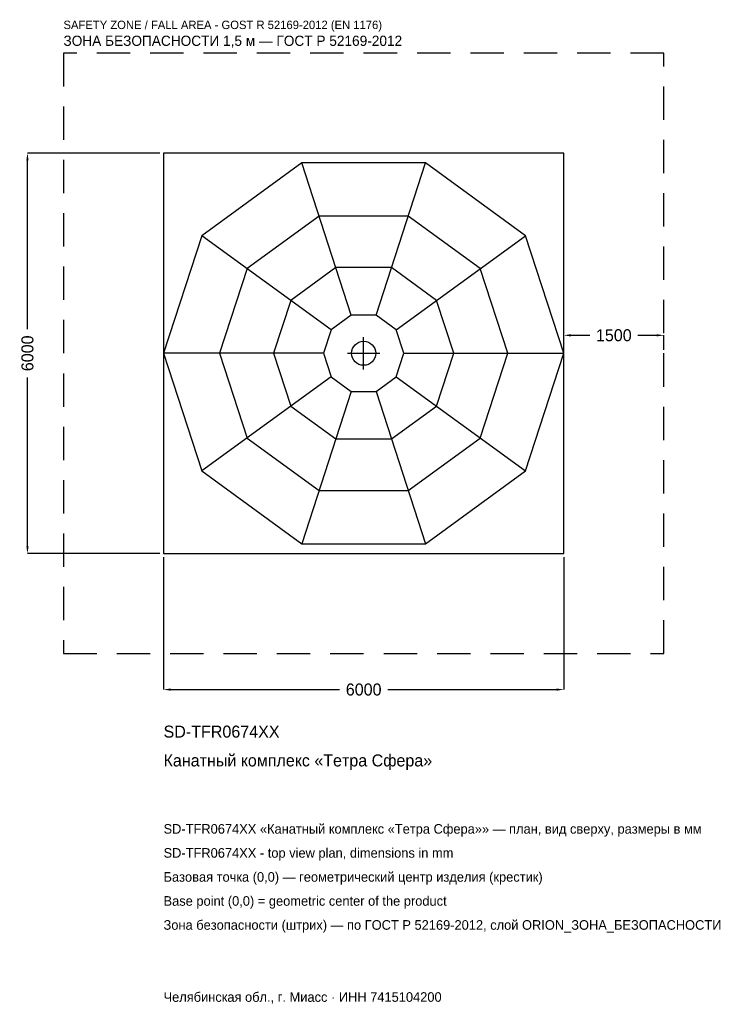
# Model space of a CAD drawing. Header units: metres. Extents: x -5157 to 5481, y -9757 to 5001.
import ezdxf

# ---------------------------------------------------------------- set-up
doc = ezdxf.new("R2010")
doc.units = ezdxf.units.M
doc.linetypes.add('DASHED', pattern=[800, 500, -300])
for name, color, linetype in [('ORION_ДАННЫЕ', 3, 'Continuous'), ('ORION_ЗОНА_БЕЗОПАСНОСТИ', 1, 'Continuous'), ('ORION_КОНТУР', 7, 'Continuous'), ('ORION_РАЗМЕРЫ', 8, 'Continuous')]:
    doc.layers.add(name, color=color, linetype=linetype)
doc.dimstyles.new('ORION', dxfattribs={"dimtxt": 180, "dimasz": 108, "dimexe": 1.25, "dimexo": 54, "dimtad": 1, "dimdec": 0, "dimcen": 2.5, "dimazin": 3, "dimtfac": 1, "dimtmove": 0, "dimatfit": 3, "dimarcsym": 0})

# ---------------------------------------------------------------- blocks, each defined once
blk = doc.blocks.new('_CLOSEDFILLED')
at = {"color": 0, "linetype": 'BYBLOCK'}
blk.add_solid([(-1, 0.16), (0, 0), (-1, -0.16)], dxfattribs=at)
blk = doc.blocks.new('*D1')
for p, q in [((-3000, -3054), (-3000, -5040)), ((3000, -3054), (3000, -5040)), ((-2892, -5040), (-360, -5040)), ((360, -5040), (2892, -5040))]:
    blk.add_line(p, q)
at = {"layer": 'Defpoints'}
for p in [(-3000, -3000), (3000, -3000), (-3000, -5040)]:
    blk.add_point(p, dxfattribs=at)
at = {"layer": 'ORION_РАЗМЕРЫ', "xscale": 108, "yscale": 108, "rotation": 180}
blk.add_blockref('_CLOSEDFILLED', (-3000, -5040), dxfattribs=at)
at = {"layer": 'ORION_РАЗМЕРЫ', "xscale": 108, "yscale": 108}
blk.add_blockref('_CLOSEDFILLED', (3000, -5040), dxfattribs=at)
at = {"layer": 'ORION_РАЗМЕРЫ', "insert": (0, -5040), "char_height": 180, "attachment_point": 5}
blk.add_mtext('6000', dxfattribs=at)
blk = doc.blocks.new('*D2')
for p, q in [((-3054, 3000), (-5040, 3000)), ((-5040, 360), (-5040, 2892)), ((-5040, -2892), (-5040, -360)), ((-3054, -3000), (-5040, -3000))]:
    blk.add_line(p, q)
at = {"layer": 'Defpoints'}
for p in [(-3000, 3000), (-5040, -3000), (-3000, -3000)]:
    blk.add_point(p, dxfattribs=at)
at = {"layer": 'ORION_РАЗМЕРЫ', "xscale": 108, "yscale": 108}
for p, rotation in [((-5040, 3000), 90), ((-5040, -3000), 270)]:
    blk.add_blockref('_CLOSEDFILLED', p, dxfattribs=dict(at, rotation=rotation))
at = {"layer": 'ORION_РАЗМЕРЫ', "insert": (-5040, 0), "char_height": 180, "attachment_point": 5, "rotation": 90}
blk.add_mtext('6000', dxfattribs=at)
blk = doc.blocks.new('*D3')
for p, q in [((3000, 54), (3000, 270)), ((3108, 270), (3390, 270)), ((4110, 270), (4392, 270)), ((4500, 54), (4500, 270))]:
    blk.add_line(p, q)
at = {"layer": 'Defpoints'}
for p in [(3000, 270), (3000, 0), (4500, 0)]:
    blk.add_point(p, dxfattribs=at)
at = {"layer": 'ORION_РАЗМЕРЫ', "xscale": 108, "yscale": 108, "rotation": 180}
blk.add_blockref('_CLOSEDFILLED', (3000, 270), dxfattribs=at)
at = {"layer": 'ORION_РАЗМЕРЫ', "xscale": 108, "yscale": 108}
blk.add_blockref('_CLOSEDFILLED', (4500, 270), dxfattribs=at)
at = {"layer": 'ORION_РАЗМЕРЫ', "insert": (3750, 270), "char_height": 180, "attachment_point": 5}
blk.add_mtext('1500', dxfattribs=at)
blk = doc.blocks.new('ОРИОН SD-TFR0674XX Канатный комплекс Тетра Сфера')
at = {"layer": 'ORION_ЗОНА_БЕЗОПАСНОСТИ', "linetype": 'DASHED'}
blk.add_lwpolyline([(-4500, -4500), (4500, -4500), (4500, 4500), (-4500, 4500)], close=True, dxfattribs=at)
at = {"layer": 'ORION_КОНТУР'}
for p, q in [((-185.4, 570.6), (-927.1, 2853.2)), ((185.4, 570.6), (927.1, 2853.2)), ((-485.4, 352.7), (-2427.1, 1763.4)), ((485.4, 352.7), (2427.1, 1763.4)), ((-600, 0), (-3000, 0)), ((600, 0), (3000, 0)), ((-485.4, -352.7), (-2427.1, -1763.4)), ((485.4, -352.7), (2427.1, -1763.4)), ((-185.4, -570.6), (-927.1, -2853.2)), ((185.4, -570.6), (927.1, -2853.2))]:
    blk.add_line(p, q, dxfattribs=at)
for points in [[(-3000, -3000), (3000, -3000), (3000, 3000), (-3000, 3000)], [(3000, 0), (2427.1, 1763.4), (927.1, 2853.2), (-927.1, 2853.2), (-2427.1, 1763.4), (-3000, 0), (-2427.1, -1763.4), (-927.1, -2853.2), (927.1, -2853.2), (2427.1, -1763.4)], [(2160, 0), (1747.5, 1269.6), (667.5, 2054.3), (-667.5, 2054.3), (-1747.5, 1269.6), (-2160, 0), (-1747.5, -1269.6), (-667.5, -2054.3), (667.5, -2054.3), (1747.5, -1269.6)], [(1350, 0), (1092.2, 793.5), (417.2, 1283.9), (-417.2, 1283.9), (-1092.2, 793.5), (-1350, 0), (-1092.2, -793.5), (-417.2, -1283.9), (417.2, -1283.9), (1092.2, -793.5)], [(600, 0), (485.4, 352.7), (185.4, 570.6), (-185.4, 570.6), (-485.4, 352.7), (-600, 0), (-485.4, -352.7), (-185.4, -570.6), (185.4, -570.6), (485.4, -352.7)]]:
    blk.add_lwpolyline(points, close=True, dxfattribs=at)
blk.add_circle((0, 0), 180, dxfattribs=at)
at = {"layer": 'ORION_РАЗМЕРЫ'}
for p, q in [((0, -240), (0, 240)), ((-240, 0), (240, 0))]:
    blk.add_line(p, q, dxfattribs=at)
at = {"layer": 'ORION_ДАННЫЕ'}
for tag, p in [('АРТИКУЛ', (-3000, -5760)), ('НАИМЕНОВАНИЕ', (-3000, -6192))]:
    blk.add_attdef(tag, p, '', height=180, dxfattribs=at)
at = {"layer": 'ORION_ДАННЫЕ', "flags": 1}
for tag, p in [('ПРОИЗВОДИТЕЛЬ', (-3000, -6624)), ('ТЕЛЕФОН', (-3000, -7056)), ('САЙТ', (-3000, -7920)), ('АДРЕС', (-3000, -8352)), ('РЕКВИЗИТЫ', (-3000, -8784)), ('ГАБАРИТЫ', (-3000, -9216)), ('ЗОНА_БЕЗОПАСНОСТИ', (-3000, -9648))]:
    blk.add_attdef(tag, p, '', height=180, dxfattribs=at)
at = {"layer": 'ORION_ЗОНА_БЕЗОПАСНОСТИ', "color": 1}
for s, height, p in [('SAFETY ZONE / FALL AREA - GOST R 52169-2012 (EN 1176)', 126, (-4500, 4860)), ('ЗОНА БЕЗОПАСНОСТИ 1,5 м — ГОСТ Р 52169-2012', 153, (-4500, 4608))]:
    blk.add_text(s, height=height, dxfattribs=at).set_placement(p)
at = {"layer": 'ORION_РАЗМЕРЫ'}
dim = blk.add_linear_dim(base=(-5040, -3000), p1=(-3000, -3000), p2=(-3000, 3000), angle=90, dimstyle='ORION', dxfattribs=at)
dim.commit()
dim.dimension.update_dxf_attribs({"geometry": '*D2', "text_midpoint": (-5040, 0)})
for base, p1, p2, picture, middle in [((3000, 270), (3000, 0), (4500, 0), '*D3', (3750, 270)), ((-3000, -5040), (-3000, -3000), (3000, -3000), '*D1', (0, -5040))]:
    dim = blk.add_linear_dim(base=base, p1=p1, p2=p2, dimstyle='ORION', dxfattribs=at)
    dim.commit()
    dim.dimension.update_dxf_attribs({"geometry": picture, "text_midpoint": middle})

msp = doc.modelspace()

# ---------------------------------------------------------------- block references
msp.add_blockref('ОРИОН SD-TFR0674XX Канатный комплекс Тетра Сфера', (0, 0)).add_auto_attribs({'АРТИКУЛ': 'SD-TFR0674XX', 'НАИМЕНОВАНИЕ': 'Канатный комплекс «Тетра Сфера»'})

# ---------------------------------------------------------------- texts
at = {"layer": 'ORION_ДАННЫЕ', "color": 3}
for s, p in [('SD-TFR0674XX «Канатный комплекс «Тетра Сфера»» — план, вид сверху, размеры в мм', (-3000, -7200)), ('SD-TFR0674XX - top view plan, dimensions in mm', (-3000, -7560)), ('Челябинская обл., г. Миасс · ИНН 7415104200', (-3000, -9720))]:
    msp.add_text(s, height=144, dxfattribs=at).set_placement(p)
at = {"layer": 'ORION_ДАННЫЕ', "color": 7}
for s, p in [('Базовая точка (0,0) — геометрический центр изделия (крестик)', (-3000, -7920)), ('Base point (0,0) = geometric center of the product', (-3000, -8280))]:
    msp.add_text(s, height=144, dxfattribs=at).set_placement(p)
at = {"layer": 'ORION_ДАННЫЕ', "color": 1}
msp.add_text('Зона безопасности (штрих) — по ГОСТ Р 52169-2012, слой ORION_ЗОНА_БЕЗОПАСНОСТИ', height=144, dxfattribs=at).set_placement((-3000, -8640))

doc.saveas('drawing.dxf')
